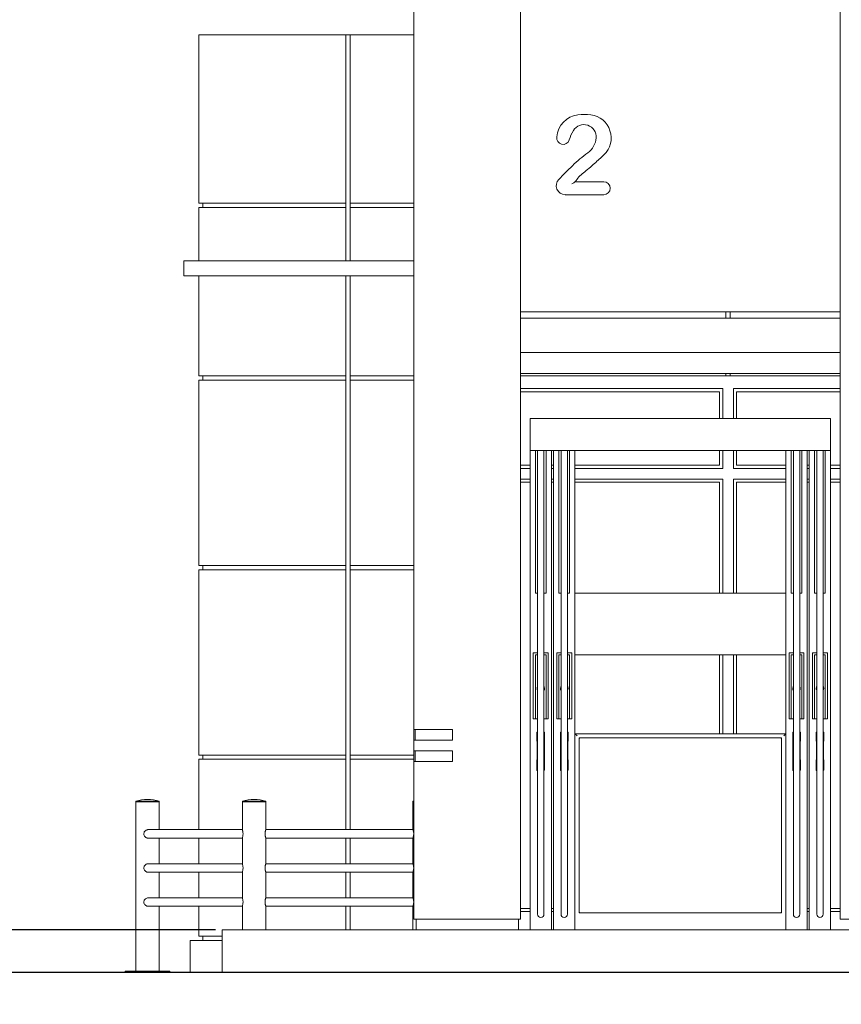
# Model space of a CAD drawing. Header units: millimetres. Extents: x -40905 to 48254, y -76282 to -42687.
# Tile 13 of 23: x 27163 to 31018, y -59282 to -54661. Entities that reach past the tile are written whole.
import ezdxf

# ---------------------------------------------------------------- set-up
doc = ezdxf.new("R2010")
doc.units = ezdxf.units.MM
doc.styles.get("Standard").update_dxf_attribs({"font": 'times.ttf'})
doc.dimstyles.new('ISO-25', dxfattribs={"dimscale": 50, "dimtxt": 2.5, "dimasz": 1.5, "dimexe": 1.25, "dimexo": 0.625, "dimtad": 1, "dimdec": 0, "dimtxsty": 'Standard', "dimblk": 'OPEN30', "dimcen": 2.5, "dimadec": 0, "dimazin": 0, "dimtfac": 1, "dimtdec": 0, "dimtmove": 0, "dimatfit": 3, "dimldrblk": 'OPEN30', "dimfxl": 1, "dimarcsym": 0})

# ---------------------------------------------------------------- blocks, each defined once
blk = doc.blocks.new('A$C3035116E')
at = {"color": 0, "linetype": 'Continuous', "lineweight": 0, "extrusion": (0, 1, 0)}
for p, q in [((-32671.1, -1886), (-32671.1, -2306)), ((-32171.1, -2306), (-32171.1, -1886)), ((-30671.1, -1886), (-30671.1, -2306)), ((-33681.1, -2156), (-32991.1, -2156)), ((-33681.1, -2946), (-33681.1, -2156)), ((-32991.1, -2156), (-32971.1, -2156)), ((-32991.1, -2946), (-32991.1, -2156)), ((-32671.1, -2156), (-32971.1, -2156)), ((-32971.1, -2156), (-32971.1, -2946)), ((-32671.1, -2306), (-32671.1, -5416)), ((-32171.1, -6306), (-32171.1, -2306)), ((-30671.1, -2306), (-30671.1, -6306)), ((-31780.8, -2845.4), (-31914, -2845.4)), ((-31961.3, -2906), (-31780.8, -2906)), ((-33681.1, -2946), (-32991.1, -2946)), ((-33661.1, -2966), (-33661.1, -2946)), ((-32991.1, -2966), (-32991.1, -2946)), ((-32971.1, -2946), (-32671.1, -2946)), ((-32971.1, -2966), (-32971.1, -2946)), ((-33681.1, -3216.7), (-33681.1, -2966)), ((-32991.1, -2966), (-33681.1, -2966)), ((-32991.1, -3216.7), (-32991.1, -2966)), ((-32971.1, -2966), (-32971.1, -3216.7)), ((-32671.1, -2966), (-32971.1, -2966)), ((-33751.1, -3286.7), (-33751.1, -3216.7)), ((-33751.1, -3216.7), (-32671.1, -3216.7)), ((-32671.1, -3286.7), (-33751.1, -3286.7)), ((-33681.1, -3756), (-33681.1, -3286.7)), ((-32991.1, -3756), (-32991.1, -3286.7)), ((-32971.1, -3286.7), (-32971.1, -3756)), ((-32171.1, -3456), (-30671.1, -3456)), ((-31207.3, -3486), (-31207.3, -3456)), ((-31187.3, -3456), (-31187.3, -3486)), ((-30671.1, -3486), (-32171.1, -3486)), ((-30671.1, -3646), (-32171.1, -3646)), ((-33681.1, -3756), (-32991.1, -3756)), ((-33681.1, -4646), (-33681.1, -3776)), ((-32991.1, -3776), (-33681.1, -3776)), ((-33661.1, -3776), (-33661.1, -3756)), ((-32991.1, -3776), (-32991.1, -3756)), ((-32991.1, -4646), (-32991.1, -3776)), ((-32971.1, -3756), (-32671.1, -3756)), ((-32971.1, -3776), (-32971.1, -3756)), ((-32971.1, -3776), (-32971.1, -4646)), ((-32671.1, -3776), (-32971.1, -3776)), ((-30671.1, -3746), (-32171.1, -3746)), ((-32171.1, -3756), (-31207.3, -3756)), ((-31207.3, -3756), (-31207.3, -3746)), ((-31187.3, -3756), (-31207.3, -3756)), ((-31187.3, -3746), (-31187.3, -3756)), ((-31187.3, -3756), (-30671.1, -3756)), ((-32171.1, -3816), (-31222.3, -3816)), ((-31237.3, -3831), (-32171.1, -3831)), ((-31237.3, -3956), (-31237.3, -3831)), ((-31222.3, -3956), (-31222.3, -3816)), ((-31172.3, -3956), (-31172.3, -3816)), ((-31172.3, -3816), (-30671.1, -3816)), ((-31157.3, -3956), (-31157.3, -3831)), ((-30671.1, -3831), (-31157.3, -3831)), ((-32126.1, -3956), (-30716.1, -3956)), ((-32126.1, -4106), (-32126.1, -3956)), ((-30716.1, -3956), (-30716.1, -4106)), ((-32126.1, -4106), (-32126.1, -6356)), ((-30716.1, -4106), (-32126.1, -4106)), ((-32101.1, -4776), (-32101.1, -4106)), ((-32091.1, -4448), (-32091.1, -4106)), ((-32061.1, -4448), (-32061.1, -4106)), ((-32051.1, -4106), (-32051.1, -4776)), ((-32026.1, -6356), (-32026.1, -4106)), ((-32016.1, -6356), (-32016.1, -4106)), ((-31991.1, -4776), (-31991.1, -4106)), ((-31981.1, -4448), (-31981.1, -4106)), ((-31951.1, -4448), (-31951.1, -4106)), ((-31941.1, -4106), (-31941.1, -4776)), ((-31916.1, -4106), (-31916.1, -6356)), ((-31237.3, -4176), (-31237.3, -4106)), ((-31222.3, -4191), (-31222.3, -4106)), ((-31172.3, -4191), (-31172.3, -4106)), ((-31157.3, -4176), (-31157.3, -4106)), ((-30926.1, -4106), (-30926.1, -6356)), ((-30901.1, -4776), (-30901.1, -4106)), ((-30891.1, -4448), (-30891.1, -4106)), ((-30861.1, -4448), (-30861.1, -4106)), ((-30851.1, -4106), (-30851.1, -4776)), ((-30826.1, -6356), (-30826.1, -4106)), ((-30816.1, -6356), (-30816.1, -4106)), ((-30791.1, -4776), (-30791.1, -4106)), ((-30781.1, -4448), (-30781.1, -4106)), ((-30751.1, -4448), (-30751.1, -4106)), ((-30741.1, -4106), (-30741.1, -4776)), ((-30716.1, -4106), (-30716.1, -6356)), ((-32171.1, -4176), (-32126.1, -4176)), ((-32126.1, -4191), (-32171.1, -4191)), ((-32026.1, -4176), (-32016.1, -4176)), ((-32016.1, -4191), (-32026.1, -4191)), ((-31916.1, -4176), (-31237.3, -4176)), ((-31222.3, -4191), (-31916.1, -4191)), ((-30926.1, -4191), (-31172.3, -4191)), ((-31157.3, -4176), (-30926.1, -4176)), ((-30826.1, -4176), (-30816.1, -4176)), ((-30816.1, -4191), (-30826.1, -4191)), ((-30716.1, -4176), (-30671.1, -4176)), ((-30671.1, -4191), (-30716.1, -4191)), ((-32171.1, -4241), (-32126.1, -4241)), ((-32026.1, -4241), (-32016.1, -4241)), ((-31916.1, -4241), (-31222.3, -4241)), ((-31222.3, -4776), (-31222.3, -4241)), ((-31172.3, -4776), (-31172.3, -4241)), ((-31172.3, -4241), (-30926.1, -4241)), ((-30826.1, -4241), (-30816.1, -4241)), ((-30716.1, -4241), (-30671.1, -4241)), ((-32126.1, -4256), (-32171.1, -4256)), ((-32016.1, -4256), (-32026.1, -4256)), ((-31237.3, -4256), (-31916.1, -4256)), ((-31237.3, -4776), (-31237.3, -4256)), ((-31157.3, -4776), (-31157.3, -4256)), ((-30926.1, -4256), (-31157.3, -4256)), ((-30816.1, -4256), (-30826.1, -4256)), ((-30671.1, -4256), (-30716.1, -4256)), ((-32091.1, -4448), (-32091.1, -4958.8)), ((-32061.1, -4958.8), (-32061.1, -4448)), ((-31981.1, -4448), (-31981.1, -4958.8)), ((-31951.1, -4958.8), (-31951.1, -4448)), ((-30891.1, -4448), (-30891.1, -4958.8)), ((-30861.1, -4958.8), (-30861.1, -4448)), ((-30781.1, -4448), (-30781.1, -4958.8)), ((-30751.1, -4958.8), (-30751.1, -4448)), ((-33681.1, -4646), (-32991.1, -4646)), ((-32991.1, -4666), (-33681.1, -4666)), ((-33681.1, -5536), (-33681.1, -4666)), ((-33661.1, -4666), (-33661.1, -4646)), ((-32991.1, -4666), (-32991.1, -4646)), ((-32991.1, -5536), (-32991.1, -4666)), ((-32971.1, -4646), (-32671.1, -4646)), ((-32971.1, -4666), (-32971.1, -4646)), ((-32971.1, -4666), (-32971.1, -5536)), ((-32671.1, -4666), (-32971.1, -4666)), ((-32091.1, -4776), (-32101.1, -4776)), ((-32051.1, -4776), (-32061.1, -4776)), ((-31981.1, -4776), (-31991.1, -4776)), ((-31941.1, -4776), (-31951.1, -4776)), ((-30926.1, -4776), (-31916.1, -4776)), ((-30891.1, -4776), (-30901.1, -4776)), ((-30851.1, -4776), (-30861.1, -4776)), ((-30781.1, -4776), (-30791.1, -4776)), ((-30741.1, -4776), (-30751.1, -4776)), ((-32091.1, -4958.8), (-32091.1, -6186.9)), ((-32061.1, -6186.9), (-32061.1, -4958.8)), ((-31981.1, -4958.8), (-31981.1, -6186.9)), ((-31951.1, -6186.9), (-31951.1, -4958.8)), ((-30891.1, -4958.8), (-30891.1, -6186.9)), ((-30861.1, -6186.9), (-30861.1, -4958.8)), ((-30781.1, -4958.8), (-30781.1, -6186.9)), ((-30751.1, -6186.9), (-30751.1, -4958.8)), ((-32091.1, -5056), (-32111.1, -5056)), ((-32111.1, -5056), (-32111.1, -5366)), ((-32101.1, -5366), (-32101.1, -5066)), ((-32101.1, -5066), (-32091.1, -5066)), ((-32041.1, -5056), (-32061.1, -5056)), ((-32061.1, -5066), (-32051.1, -5066)), ((-32051.1, -5066), (-32051.1, -5366)), ((-32041.1, -5366), (-32041.1, -5056)), ((-31981.1, -5056), (-32001.1, -5056)), ((-32001.1, -5056), (-32001.1, -5366)), ((-31991.1, -5366), (-31991.1, -5066)), ((-31991.1, -5066), (-31981.1, -5066)), ((-31931.1, -5056), (-31951.1, -5056)), ((-31951.1, -5066), (-31941.1, -5066)), ((-31941.1, -5066), (-31941.1, -5366)), ((-31931.1, -5366), (-31931.1, -5056)), ((-31916.1, -5066), (-30926.1, -5066)), ((-31237.3, -5436), (-31237.3, -5066)), ((-31222.3, -5436), (-31222.3, -5066)), ((-31172.3, -5436), (-31172.3, -5066)), ((-31157.3, -5436), (-31157.3, -5066)), ((-30891.1, -5056), (-30911.1, -5056)), ((-30911.1, -5056), (-30911.1, -5366)), ((-30901.1, -5366), (-30901.1, -5066)), ((-30901.1, -5066), (-30891.1, -5066)), ((-30841.1, -5056), (-30861.1, -5056)), ((-30861.1, -5066), (-30851.1, -5066)), ((-30851.1, -5066), (-30851.1, -5366)), ((-30841.1, -5366), (-30841.1, -5056)), ((-30781.1, -5056), (-30801.1, -5056)), ((-30801.1, -5056), (-30801.1, -5366)), ((-30791.1, -5366), (-30791.1, -5066)), ((-30791.1, -5066), (-30781.1, -5066)), ((-30731.1, -5056), (-30751.1, -5056)), ((-30751.1, -5066), (-30741.1, -5066)), ((-30741.1, -5066), (-30741.1, -5366)), ((-30731.1, -5366), (-30731.1, -5056)), ((-32091.1, -5210.2), (-32093.8, -5223.7)), ((-32061.1, -5210.2), (-32058.3, -5223.7)), ((-31981.1, -5210.2), (-31983.8, -5223.7)), ((-31951.1, -5210.2), (-31948.3, -5223.7)), ((-30891.1, -5210.2), (-30893.8, -5223.7)), ((-30861.1, -5210.2), (-30858.3, -5223.7)), ((-30781.1, -5210.2), (-30783.8, -5223.7)), ((-30751.1, -5210.2), (-30748.3, -5223.7)), ((-32091.1, -5233.3), (-32093.2, -5228.7)), ((-32061.1, -5233.3), (-32058.9, -5228.7)), ((-31981.1, -5233.3), (-31983.2, -5228.7)), ((-31951.1, -5233.3), (-31948.9, -5228.7)), ((-30891.1, -5233.3), (-30893.2, -5228.7)), ((-30861.1, -5233.3), (-30858.9, -5228.7)), ((-30781.1, -5233.3), (-30783.2, -5228.7)), ((-30751.1, -5233.3), (-30748.9, -5228.7)), ((-32111.1, -5366), (-32101.1, -5366)), ((-32091.1, -5366), (-32101.1, -5366)), ((-32051.1, -5366), (-32061.1, -5366)), ((-32051.1, -5366), (-32041.1, -5366)), ((-32001.1, -5366), (-31991.1, -5366)), ((-31981.1, -5366), (-31991.1, -5366)), ((-31941.1, -5366), (-31951.1, -5366)), ((-31941.1, -5366), (-31931.1, -5366)), ((-30911.1, -5366), (-30901.1, -5366)), ((-30891.1, -5366), (-30901.1, -5366)), ((-30851.1, -5366), (-30861.1, -5366)), ((-30851.1, -5366), (-30841.1, -5366)), ((-30801.1, -5366), (-30791.1, -5366)), ((-30781.1, -5366), (-30791.1, -5366)), ((-30741.1, -5366), (-30751.1, -5366)), ((-30741.1, -5366), (-30731.1, -5366)), ((-32671.1, -5416), (-32491.1, -5416)), ((-32671.1, -5466), (-32671.1, -5416)), ((-32666.1, -5416), (-32666.1, -5466)), ((-32491.1, -5466), (-32491.1, -5416)), ((-32094.1, -5469.7), (-32094.1, -5430.3)), ((-32058.1, -5469.7), (-32058.1, -5430.3)), ((-31984.1, -5469.7), (-31984.1, -5430.3)), ((-31948.1, -5469.7), (-31948.1, -5430.3)), ((-31916.1, -5436), (-30926.1, -5436)), ((-31916.1, -5436), (-31906.1, -5446)), ((-30926.1, -5436), (-30936.1, -5446)), ((-30894.1, -5469.7), (-30894.1, -5430.3)), ((-30858.1, -5469.7), (-30858.1, -5430.3)), ((-30784.1, -5469.7), (-30784.1, -5430.3)), ((-30748.1, -5469.7), (-30748.1, -5430.3)), ((-32491.1, -5466), (-32671.1, -5466)), ((-32671.1, -5466), (-32671.1, -5516)), ((-32093.1, -5469.7), (-32093.1, -5521.2)), ((-32059.1, -5521.2), (-32059.1, -5469.7)), ((-31983.1, -5469.7), (-31983.1, -5521.2)), ((-31949.1, -5521.2), (-31949.1, -5469.7)), ((-31896.1, -5456), (-30946.1, -5456)), ((-31896.1, -6276), (-31896.1, -5456)), ((-31894.1, -5458), (-31896.1, -5456)), ((-30948.1, -5458), (-30946.1, -5456)), ((-30946.1, -5456), (-30946.1, -6276)), ((-30893.1, -5469.7), (-30893.1, -5521.2)), ((-30859.1, -5521.2), (-30859.1, -5469.7)), ((-30783.1, -5469.7), (-30783.1, -5521.2)), ((-30749.1, -5521.2), (-30749.1, -5469.7)), ((-33681.1, -5536), (-32991.1, -5536)), ((-33661.1, -5536), (-33661.1, -5556)), ((-32991.1, -5556), (-32991.1, -5536)), ((-32971.1, -5536), (-32671.1, -5536)), ((-32971.1, -5556), (-32971.1, -5536)), ((-32671.1, -5516), (-32491.1, -5516)), ((-32671.1, -5566), (-32671.1, -5516)), ((-32666.1, -5516), (-32666.1, -5566)), ((-32491.1, -5516), (-32491.1, -5566)), ((-32093.1, -5521.2), (-32093.1, -5559)), ((-32059.1, -5559), (-32059.1, -5521.2)), ((-31983.1, -5521.2), (-31983.1, -5559)), ((-31949.1, -5559), (-31949.1, -5521.2)), ((-30893.1, -5521.2), (-30893.1, -5559)), ((-30859.1, -5559), (-30859.1, -5521.2)), ((-30783.1, -5521.2), (-30783.1, -5559)), ((-30749.1, -5559), (-30749.1, -5521.2)), ((-32991.1, -5556), (-33681.1, -5556)), ((-33681.1, -5886), (-33681.1, -5556)), ((-32991.1, -5886), (-32991.1, -5556)), ((-32971.1, -5556), (-32971.1, -5886)), ((-32671.1, -5556), (-32971.1, -5556)), ((-32491.1, -5566), (-32671.1, -5566)), ((-32671.1, -5566), (-32671.1, -6306)), ((-32094.1, -5607.4), (-32094.1, -5559.5)), ((-32058.1, -5607.4), (-32058.1, -5559.5)), ((-31984.1, -5607.4), (-31984.1, -5559.5)), ((-31948.1, -5607.4), (-31948.1, -5559.5)), ((-30894.1, -5607.4), (-30894.1, -5559.5)), ((-30858.1, -5607.4), (-30858.1, -5559.5)), ((-30784.1, -5607.4), (-30784.1, -5559.5)), ((-30748.1, -5607.4), (-30748.1, -5559.5)), ((-33976.1, -5753), (-33921.1, -5753)), ((-33976.1, -5753), (-33976.1, -5754)), ((-33976.1, -5754), (-33921.1, -5754)), ((-33866.1, -5756), (-33976.1, -5756)), ((-33976.1, -5756), (-33976.1, -6551)), ((-33973.1, -5754), (-33973.1, -5756)), ((-33921.1, -5753), (-33866.1, -5753)), ((-33921.1, -5754), (-33866.1, -5754)), ((-33869.1, -5754), (-33869.1, -5756)), ((-33866.1, -5753), (-33866.1, -5754)), ((-33866.1, -5756), (-33866.1, -5886)), ((-33366.1, -5753), (-33476.1, -5753)), ((-33476.1, -5754), (-33476.1, -5753)), ((-33366.1, -5754), (-33476.1, -5754)), ((-33476.1, -5756), (-33382.2, -5756)), ((-33476.1, -5886.2), (-33476.1, -5756)), ((-33473.1, -5756), (-33473.1, -5754)), ((-33382.2, -5756), (-33366.1, -5756)), ((-33369.1, -5756), (-33369.1, -5754)), ((-33366.1, -5754), (-33366.1, -5753)), ((-33366.1, -5886), (-33366.1, -5756)), ((-32671.1, -5753), (-32676.1, -5753)), ((-32676.1, -5754), (-32676.1, -5753)), ((-32671.1, -5754), (-32676.1, -5754)), ((-32676.1, -5756), (-32671.1, -5756)), ((-32676.1, -5886), (-32676.1, -5756)), ((-32673.1, -5756), (-32673.1, -5754)), ((-33476.1, -5886), (-33918, -5886)), ((-32676.1, -5886), (-33366.1, -5886)), ((-33918, -5926), (-33476.1, -5926)), ((-33866.1, -5926), (-33866.1, -6046)), ((-33681.1, -6046), (-33681.1, -5926)), ((-33476.1, -6046.2), (-33476.1, -5925.7)), ((-33366.1, -6046), (-33366.1, -5926)), ((-32676.1, -5926), (-33366.1, -5926)), ((-32991.1, -6046), (-32991.1, -5926)), ((-32971.1, -5926), (-32971.1, -6046)), ((-32676.1, -6046), (-32676.1, -5926)), ((-33476.1, -6046), (-33918, -6046)), ((-32676.1, -6046), (-33366.1, -6046)), ((-33918, -6086), (-33476.1, -6086)), ((-33866.1, -6086), (-33866.1, -6206)), ((-33681.1, -6206), (-33681.1, -6086)), ((-33476.1, -6206.2), (-33476.1, -6085.7)), ((-33366.1, -6206), (-33366.1, -6086)), ((-32676.1, -6086), (-33366.1, -6086)), ((-32991.1, -6206), (-32991.1, -6086)), ((-32971.1, -6086), (-32971.1, -6206)), ((-32676.1, -6206), (-32676.1, -6086)), ((-32091.1, -6186.9), (-32091.1, -6283.5)), ((-32061.1, -6283.5), (-32061.1, -6186.9)), ((-31981.1, -6186.9), (-31981.1, -6283.5)), ((-31951.1, -6283.5), (-31951.1, -6186.9)), ((-30891.1, -6186.9), (-30891.1, -6283.5)), ((-30861.1, -6283.5), (-30861.1, -6186.9)), ((-30781.1, -6186.9), (-30781.1, -6283.5)), ((-30751.1, -6283.5), (-30751.1, -6186.9)), ((-33476.1, -6206), (-33918, -6206)), ((-32676.1, -6206), (-33366.1, -6206)), ((-33918, -6246), (-33476.1, -6246)), ((-33866.1, -6246), (-33866.1, -6551)), ((-33681.1, -6386), (-33681.1, -6246)), ((-33476.1, -6356), (-33476.1, -6245.7)), ((-33366.1, -6356), (-33366.1, -6246)), ((-32676.1, -6246), (-33366.1, -6246)), ((-32991.1, -6356), (-32991.1, -6246)), ((-32971.1, -6246), (-32971.1, -6356)), ((-32676.1, -6356), (-32676.1, -6246)), ((-32171.1, -6256), (-32126.1, -6256)), ((-32126.1, -6271), (-32171.1, -6271)), ((-32026.1, -6256), (-32016.1, -6256)), ((-32016.1, -6271), (-32026.1, -6271)), ((-31894.1, -6274), (-31896.1, -6276)), ((-30946.1, -6276), (-31896.1, -6276)), ((-30946.1, -6276), (-30948.1, -6274)), ((-30826.1, -6256), (-30816.1, -6256)), ((-30816.1, -6271), (-30826.1, -6271)), ((-30716.1, -6256), (-30671.1, -6256)), ((-30671.1, -6271), (-30716.1, -6271)), ((-32671.1, -6306), (-32171.1, -6306)), ((-32661.1, -6356), (-32661.1, -6306)), ((-32181.1, -6356), (-32181.1, -6306)), ((-30671.1, -6306), (-30171.1, -6306)), ((-32971.1, -6356), (-33571.1, -6356)), ((-33571.1, -6556), (-33571.1, -6356)), ((-32971.1, -6356), (-29871.1, -6356)), ((-33571.1, -6406), (-33721.1, -6406)), ((-33721.1, -6556), (-33721.1, -6406)), ((-33681.1, -6386), (-33571.1, -6386)), ((-33661.1, -6386), (-33661.1, -6406)), ((-33816.1, -6551), (-34026.1, -6551)), ((-34026.1, -6556), (-34026.1, -6551)), ((-33816.1, -6556), (-33816.1, -6551))]:
    blk.add_line(p, q, dxfattribs=at)
at = {"color": 0, "linetype": 'Continuous', "lineweight": 30, "extrusion": (0, 1, 0)}
blk.add_line((-14496.2, -6556), (-37845.9, -6556), dxfattribs=at)
at = {"color": 0, "linetype": 'Continuous', "lineweight": 0}
for centre, radius, start, end in [((-31888.1, -2643.3), 113, 97.3428, 175.7817), ((-31872, -2768.2), 238.9, 82.6572, 97.3428), ((-31855.4, -2639.8), 109.5, 313.6233, 82.6572), ((-31971.4, -2640.4), 29.8, 169.5998, 343.4518), ((-31417.3, -3305.5), 739.6, 126.3037, 133.594), ((-32980.3, -1459.5), 1739.9, 311.6701, 313.6233), ((-30651.1, -4110.3), 1850.8, 133.594, 136.4248), ((-32610.4, -1875.2), 1183.5, 308.332, 311.6701), ((-31961.3, -2863.6), 42.3, 136.4248, 270), ((-31780.8, -2875.7), 30.3, 270, 90)]:
    blk.add_arc(centre, radius, start, end, dxfattribs=at)
at = {"color": 0, "linetype": 'Continuous', "lineweight": 0, "extrusion": (0, 0, -1)}
for centre, radius, start, end in [((31873.8, -2634.8), 57.8, 31.3981, 184.7325), ((31763.4, -2702.2), 187.1, 16.5482, 31.3981), ((31912.3, -2631.7), 96.5, 184.7325, 233.6963), ((31772.2, -2935.2), 167.9, 32.3759, 51.668), ((33921.1, -5929.6), 185, 72.7047, 107.2953), ((33421.1, -5929.6), 185, 72.7047, 107.2953), ((32621.1, -5929.6), 185, 72.7047, 74.3196), ((32076.1, -6283.5), 15, 180, 0), ((31966.1, -6283.5), 15, 180, 0), ((30876.1, -6283.5), 15, 180, 0), ((30766.1, -6283.5), 15, 180, 0)]:
    blk.add_arc(centre, radius, start, end, dxfattribs=at)
at = {"color": 0, "linetype": 'Continuous', "lineweight": 0}
for centre, major_axis, ratio, start_param, end_param in [((-32076.1, -5225.3), (-17.9, 0), 0.659038, -0.579636, 0.298175), ((-32076.1, -5225.3), (17.9, 0), 0.659038, -0.298175, 0.579636), ((-31966.1, -5225.3), (-17.9, 0), 0.659038, -0.579636, 0.298175), ((-31966.1, -5225.3), (17.9, 0), 0.659038, -0.298175, 0.579636), ((-30876.1, -5225.3), (-17.9, 0), 0.659038, -0.579636, 0.298175), ((-30876.1, -5225.3), (17.9, 0), 0.659038, -0.298175, 0.579636), ((-30766.1, -5225.3), (-17.9, 0), 0.659038, -0.579636, 0.298175), ((-30766.1, -5225.3), (17.9, 0), 0.659038, -0.298175, 0.579636), ((-32076.1, -5469.7), (-17, 0), 0.233595, -0.489957, 0), ((-32076.1, -5469.7), (17, 0), 0.233595, 0, 0.489957), ((-31966.1, -5469.7), (-17, 0), 0.233595, -0.489957, 0), ((-31966.1, -5469.7), (17, 0), 0.233595, 0, 0.489957), ((-30876.1, -5469.7), (-17, 0), 0.233595, -0.489957, 0), ((-30876.1, -5469.7), (17, 0), 0.233595, 0, 0.489957), ((-30766.1, -5469.7), (-17, 0), 0.233595, -0.489957, 0), ((-30766.1, -5469.7), (17, 0), 0.233595, 0, 0.489957)]:
    blk.add_ellipse(centre, major_axis=major_axis, ratio=ratio, start_param=start_param, end_param=end_param, dxfattribs=at)
at = {"color": 0, "linetype": 'Continuous', "lineweight": 0, "extrusion": (0, 0, -1)}
for centre, major_axis, ratio, start_param, end_param in [((-32076.1, -5430.3), (-18, 0), 0.233595, 0, 0.585686), ((-32076.1, -5430.3), (18, 0), 0.233595, -0.585686, 0), ((-31966.1, -5430.3), (-18, 0), 0.233595, 0, 0.585686), ((-31966.1, -5430.3), (18, 0), 0.233595, -0.585686, 0), ((-30876.1, -5430.3), (-18, 0), 0.233595, 0, 0.585686), ((-30876.1, -5430.3), (18, 0), 0.233595, -0.585686, 0), ((-30766.1, -5430.3), (-18, 0), 0.233595, 0, 0.585686), ((-30766.1, -5430.3), (18, 0), 0.233595, -0.585686, 0), ((-32076.1, -5469.7), (-18, 0), 0.233595, 0, 0.585686), ((-32076.1, -5469.7), (-18, 0), 0.233595, -0.334896, 0), ((-32076.1, -5469.7), (18, 0), 0.233595, -0.585686, 0.334896), ((-31966.1, -5469.7), (-18, 0), 0.233595, 0, 0.585686), ((-31966.1, -5469.7), (-18, 0), 0.233595, -0.334896, 0), ((-31966.1, -5469.7), (18, 0), 0.233595, -0.585686, 0.334896), ((-30876.1, -5469.7), (-18, 0), 0.233595, 0, 0.585686), ((-30876.1, -5469.7), (-18, 0), 0.233595, -0.334896, 0), ((-30876.1, -5469.7), (18, 0), 0.233595, -0.585686, 0.334896), ((-30766.1, -5469.7), (-18, 0), 0.233595, 0, 0.585686), ((-30766.1, -5469.7), (-18, 0), 0.233595, -0.334896, 0), ((-30766.1, -5469.7), (18, 0), 0.233595, -0.585686, 0.334896), ((-32076.1, -5559.5), (-18, 0), 0.096097, 0, 0.585686), ((-32076.1, -5559.5), (18, 0), 0.096097, -0.585686, 0), ((-31966.1, -5559.5), (-18, 0), 0.096097, 0, 0.585686), ((-31966.1, -5559.5), (18, 0), 0.096097, -0.585686, 0), ((-30876.1, -5559.5), (-18, 0), 0.096097, 0, 0.585686), ((-30876.1, -5559.5), (18, 0), 0.096097, -0.585686, 0), ((-30766.1, -5559.5), (-18, 0), 0.096097, 0, 0.585686), ((-30766.1, -5559.5), (18, 0), 0.096097, -0.585686, 0), ((-32076.1, -5607.4), (-18, 0), 0.096097, 0, 0.585686), ((-32076.1, -5607.4), (-18, 0), 0.096097, -0.585686, 0), ((-32076.1, -5607.4), (18, 0), 0.096097, -0.585686, 0.585686), ((-31966.1, -5607.4), (-18, 0), 0.096097, 0, 0.585686), ((-31966.1, -5607.4), (-18, 0), 0.096097, -0.585686, 0), ((-31966.1, -5607.4), (18, 0), 0.096097, -0.585686, 0.585686), ((-30876.1, -5607.4), (-18, 0), 0.096097, 0, 0.585686), ((-30876.1, -5607.4), (-18, 0), 0.096097, -0.585686, 0), ((-30876.1, -5607.4), (18, 0), 0.096097, -0.585686, 0.585686), ((-30766.1, -5607.4), (-18, 0), 0.096097, 0, 0.585686), ((-30766.1, -5607.4), (-18, 0), 0.096097, -0.585686, 0), ((-30766.1, -5607.4), (18, 0), 0.096097, -0.585686, 0.585686)]:
    blk.add_ellipse(centre, major_axis=major_axis, ratio=ratio, start_param=start_param, end_param=end_param, dxfattribs=at)
at = {"color": 0, "linetype": 'Continuous', "lineweight": 0}
for points, knots in [([(-31931.1, -2855.4), (-31931.1, -2855.4), (-31931.1, -2855.4), (-31929, -2854), (-31926.7, -2852.7), (-31922.4, -2850.1), (-31920.5, -2849), (-31917.6, -2847.4), (-31916.6, -2846.8), (-31915.2, -2846), (-31914.8, -2845.8), (-31914.2, -2845.5), (-31914.1, -2845.4), (-31914, -2845.4), (-31914, -2845.4), (-31914, -2845.4)], [-58.766781, -58.766781, -58.766781, -58.766781, -58.758177, -58.758177, -50.782211, -50.782211, -42.773517, -42.773517, -36.702625, -36.702625, -32.697157, -32.697157, -29.629584, -29.629584, -29.018174, -29.018174, -29.018174, -29.018174]), ([(-33918, -5926), (-33919.5, -5926), (-33920.9, -5925.8), (-33923.6, -5925.2), (-33924.9, -5924.8), (-33928.6, -5923.2), (-33930.8, -5921.7), (-33934.4, -5918), (-33935.8, -5916), (-33937.8, -5911.5), (-33938.3, -5909.2), (-33938.5, -5904.8), (-33938.3, -5902.7), (-33937, -5898.2), (-33935.8, -5895.9), (-33932.5, -5891.8), (-33930.5, -5890), (-33926.1, -5887.5), (-33923.8, -5886.7), (-33920.3, -5886.1), (-33919.2, -5886), (-33918, -5886)], [-127.287553, -127.287553, -127.287553, -127.287553, -123.014877, -123.014877, -118.864132, -118.864132, -110.847639, -110.847639, -103.344585, -103.344585, -96.263296, -96.263296, -89.987764, -89.987764, -82.101473, -82.101473, -74.133579, -74.133579, -66.775888, -66.775888, -63.386007, -63.386007, -63.386007, -63.386007]), ([(-33476.1, -5886.2), (-33476.1, -5886.2), (-33476.1, -5886.2), (-33476.1, -5886.6), (-33475.9, -5887.5), (-33475.2, -5890.2), (-33474.8, -5891.9), (-33474.1, -5895.9), (-33473.7, -5898.1), (-33473.3, -5902.6), (-33473.2, -5904.9), (-33473.3, -5909.7), (-33473.5, -5912.2), (-33474.2, -5916.9), (-33474.6, -5919), (-33475.4, -5922.5), (-33475.7, -5923.8), (-33476, -5925.2), (-33476.1, -5925.5), (-33476.1, -5925.7)], [-60.888991, -60.888991, -60.888991, -60.888991, -60.83139, -60.83139, -52.95592, -52.95592, -44.91917, -44.91917, -37.645093, -37.645093, -30.686738, -30.686738, -23.172639, -23.172639, -14.910287, -14.910287, -7.2675, -7.2675, -3.049778, -3.049778, -3.049778, -3.049778]), ([(-33366.1, -5926), (-33366.1, -5926), (-33366.1, -5925.9), (-33366.1, -5925.8), (-33366.1, -5925.7), (-33366.3, -5925.3), (-33366.4, -5924.9), (-33366.8, -5923.9), (-33367, -5923.3), (-33367.4, -5921.8), (-33367.7, -5921), (-33368.1, -5919.2), (-33368.4, -5918.2), (-33368.8, -5916.1), (-33369.1, -5914.9), (-33369.4, -5912.4), (-33369.6, -5911.1), (-33369.7, -5909.2), (-33369.8, -5908.5), (-33369.8, -5907.2), (-33369.8, -5906.6), (-33369.8, -5905.3), (-33369.8, -5904.7), (-33369.8, -5903.4), (-33369.7, -5902.7), (-33369.6, -5900.8), (-33369.4, -5899.5), (-33369.1, -5897), (-33368.8, -5895.9), (-33368.4, -5893.7), (-33368.1, -5892.7), (-33367.7, -5890.9), (-33367.4, -5890.1), (-33367, -5888.6), (-33366.8, -5888), (-33366.4, -5887), (-33366.3, -5886.6), (-33366.1, -5886.2), (-33366.1, -5886.1), (-33366.1, -5886), (-33366.1, -5886), (-33366.1, -5886)], [30.439541, 30.439541, 30.439541, 30.439541, 32.341373, 32.341373, 34.243206, 34.243206, 38.046871, 38.046871, 41.850536, 41.850536, 45.654202, 45.654202, 49.460422, 49.460422, 53.266642, 53.266642, 57.072862, 57.072862, 58.975972, 58.975972, 60.879082, 60.879082, 62.782192, 62.782192, 64.685302, 64.685302, 68.491522, 68.491522, 72.297742, 72.297742, 76.103962, 76.103962, 79.907627, 79.907627, 83.711292, 83.711292, 87.514957, 87.514957, 89.41679, 89.41679, 91.318623, 91.318623, 91.318623, 91.318623]), ([(-32676.1, -5886), (-32676.1, -5886), (-32676, -5886), (-32676, -5886.1), (-32676, -5886.2), (-32675.8, -5886.6), (-32675.7, -5887), (-32675.3, -5888), (-32675.1, -5888.6), (-32674.7, -5890.1), (-32674.4, -5890.9), (-32674, -5892.7), (-32673.7, -5893.7), (-32673.3, -5895.9), (-32673, -5897), (-32672.7, -5899.5), (-32672.5, -5900.8), (-32672.4, -5902.7), (-32672.4, -5903.4), (-32672.3, -5904.7), (-32672.3, -5905.3), (-32672.3, -5906.6), (-32672.3, -5907.2), (-32672.4, -5908.5), (-32672.4, -5909.2), (-32672.5, -5911.1), (-32672.7, -5912.4), (-32673, -5914.9), (-32673.3, -5916.1), (-32673.7, -5918.2), (-32674, -5919.2), (-32674.4, -5921), (-32674.7, -5921.8), (-32675.1, -5923.3), (-32675.3, -5923.9), (-32675.7, -5924.9), (-32675.8, -5925.3), (-32676, -5925.7), (-32676, -5925.8), (-32676, -5925.9), (-32676.1, -5926), (-32676.1, -5926)], [30.439541, 30.439541, 30.439541, 30.439541, 32.341373, 32.341373, 34.243206, 34.243206, 38.046871, 38.046871, 41.850536, 41.850536, 45.654202, 45.654202, 49.460422, 49.460422, 53.266642, 53.266642, 57.072862, 57.072862, 58.975972, 58.975972, 60.879082, 60.879082, 62.782192, 62.782192, 64.685302, 64.685302, 68.491522, 68.491522, 72.297742, 72.297742, 76.103962, 76.103962, 79.907627, 79.907627, 83.711292, 83.711292, 87.514957, 87.514957, 89.41679, 89.41679, 91.318623, 91.318623, 91.318623, 91.318623]), ([(-33918, -6086), (-33919.5, -6086), (-33920.9, -6085.8), (-33923.6, -6085.2), (-33924.9, -6084.8), (-33928.6, -6083.2), (-33930.8, -6081.7), (-33934.4, -6078), (-33935.8, -6076), (-33937.8, -6071.5), (-33938.3, -6069.2), (-33938.5, -6064.8), (-33938.3, -6062.7), (-33937, -6058.2), (-33935.8, -6055.9), (-33932.5, -6051.8), (-33930.5, -6050), (-33926.1, -6047.5), (-33923.8, -6046.7), (-33920.3, -6046.1), (-33919.2, -6046), (-33918, -6046)], [-127.287553, -127.287553, -127.287553, -127.287553, -123.014877, -123.014877, -118.864132, -118.864132, -110.847639, -110.847639, -103.344585, -103.344585, -96.263296, -96.263296, -89.987763, -89.987763, -82.101473, -82.101473, -74.133579, -74.133579, -66.775888, -66.775888, -63.386007, -63.386007, -63.386007, -63.386007]), ([(-33476.1, -6046.2), (-33476.1, -6046.2), (-33476.1, -6046.2), (-33476.1, -6046.6), (-33475.9, -6047.5), (-33475.2, -6050.2), (-33474.8, -6051.9), (-33474.1, -6055.9), (-33473.7, -6058.1), (-33473.3, -6062.6), (-33473.2, -6064.9), (-33473.3, -6069.7), (-33473.5, -6072.2), (-33474.2, -6076.9), (-33474.6, -6079), (-33475.4, -6082.5), (-33475.7, -6083.8), (-33476, -6085.2), (-33476.1, -6085.5), (-33476.1, -6085.7)], [-60.888991, -60.888991, -60.888991, -60.888991, -60.83139, -60.83139, -52.95592, -52.95592, -44.91917, -44.91917, -37.645093, -37.645093, -30.686738, -30.686738, -23.172639, -23.172639, -14.910287, -14.910287, -7.2675, -7.2675, -3.049778, -3.049778, -3.049778, -3.049778]), ([(-33366.1, -6086), (-33366.1, -6086), (-33366.1, -6085.9), (-33366.1, -6085.8), (-33366.1, -6085.7), (-33366.3, -6085.3), (-33366.4, -6084.9), (-33366.8, -6083.9), (-33367, -6083.3), (-33367.4, -6081.8), (-33367.7, -6081), (-33368.1, -6079.2), (-33368.4, -6078.2), (-33368.8, -6076.1), (-33369.1, -6074.9), (-33369.4, -6072.4), (-33369.6, -6071.1), (-33369.7, -6069.2), (-33369.8, -6068.5), (-33369.8, -6067.2), (-33369.8, -6066.6), (-33369.8, -6065.3), (-33369.8, -6064.7), (-33369.8, -6063.4), (-33369.7, -6062.7), (-33369.6, -6060.8), (-33369.4, -6059.5), (-33369.1, -6057), (-33368.8, -6055.9), (-33368.4, -6053.7), (-33368.1, -6052.7), (-33367.7, -6050.9), (-33367.4, -6050.1), (-33367, -6048.6), (-33366.8, -6048), (-33366.4, -6047), (-33366.3, -6046.6), (-33366.1, -6046.2), (-33366.1, -6046.1), (-33366.1, -6046), (-33366.1, -6046), (-33366.1, -6046)], [30.439541, 30.439541, 30.439541, 30.439541, 32.341373, 32.341373, 34.243206, 34.243206, 38.046871, 38.046871, 41.850536, 41.850536, 45.654202, 45.654202, 49.460422, 49.460422, 53.266642, 53.266642, 57.072862, 57.072862, 58.975972, 58.975972, 60.879082, 60.879082, 62.782192, 62.782192, 64.685302, 64.685302, 68.491522, 68.491522, 72.297742, 72.297742, 76.103962, 76.103962, 79.907627, 79.907627, 83.711292, 83.711292, 87.514957, 87.514957, 89.41679, 89.41679, 91.318623, 91.318623, 91.318623, 91.318623]), ([(-32676.1, -6046), (-32676.1, -6046), (-32676, -6046), (-32676, -6046.1), (-32676, -6046.2), (-32675.8, -6046.6), (-32675.7, -6047), (-32675.3, -6048), (-32675.1, -6048.6), (-32674.7, -6050.1), (-32674.4, -6050.9), (-32674, -6052.7), (-32673.7, -6053.7), (-32673.3, -6055.9), (-32673, -6057), (-32672.7, -6059.5), (-32672.5, -6060.8), (-32672.4, -6062.7), (-32672.4, -6063.4), (-32672.3, -6064.7), (-32672.3, -6065.3), (-32672.3, -6066.6), (-32672.3, -6067.2), (-32672.4, -6068.5), (-32672.4, -6069.2), (-32672.5, -6071.1), (-32672.7, -6072.4), (-32673, -6074.9), (-32673.3, -6076.1), (-32673.7, -6078.2), (-32674, -6079.2), (-32674.4, -6081), (-32674.7, -6081.8), (-32675.1, -6083.3), (-32675.3, -6083.9), (-32675.7, -6084.9), (-32675.8, -6085.3), (-32676, -6085.7), (-32676, -6085.8), (-32676, -6085.9), (-32676.1, -6086), (-32676.1, -6086)], [30.439541, 30.439541, 30.439541, 30.439541, 32.341373, 32.341373, 34.243206, 34.243206, 38.046871, 38.046871, 41.850536, 41.850536, 45.654202, 45.654202, 49.460422, 49.460422, 53.266642, 53.266642, 57.072862, 57.072862, 58.975972, 58.975972, 60.879082, 60.879082, 62.782192, 62.782192, 64.685302, 64.685302, 68.491522, 68.491522, 72.297742, 72.297742, 76.103962, 76.103962, 79.907627, 79.907627, 83.711292, 83.711292, 87.514957, 87.514957, 89.41679, 89.41679, 91.318623, 91.318623, 91.318623, 91.318623]), ([(-33918, -6246), (-33919.5, -6246), (-33920.9, -6245.8), (-33923.6, -6245.2), (-33924.9, -6244.8), (-33928.6, -6243.2), (-33930.8, -6241.7), (-33934.4, -6238), (-33935.8, -6236), (-33937.8, -6231.5), (-33938.3, -6229.2), (-33938.5, -6224.8), (-33938.3, -6222.7), (-33937, -6218.2), (-33935.8, -6215.9), (-33932.5, -6211.8), (-33930.5, -6210), (-33926.1, -6207.5), (-33923.8, -6206.7), (-33920.3, -6206.1), (-33919.2, -6206), (-33918, -6206)], [-127.287553, -127.287553, -127.287553, -127.287553, -123.014877, -123.014877, -118.864132, -118.864132, -110.847639, -110.847639, -103.344585, -103.344585, -96.263296, -96.263296, -89.987764, -89.987764, -82.101473, -82.101473, -74.133579, -74.133579, -66.775888, -66.775888, -63.386007, -63.386007, -63.386007, -63.386007]), ([(-33476.1, -6206.2), (-33476.1, -6206.2), (-33476.1, -6206.2), (-33476.1, -6206.6), (-33475.9, -6207.5), (-33475.2, -6210.2), (-33474.8, -6211.9), (-33474.1, -6215.9), (-33473.7, -6218.1), (-33473.3, -6222.6), (-33473.2, -6224.9), (-33473.3, -6229.7), (-33473.5, -6232.2), (-33474.2, -6236.9), (-33474.6, -6239), (-33475.4, -6242.5), (-33475.7, -6243.8), (-33476, -6245.2), (-33476.1, -6245.5), (-33476.1, -6245.7)], [-60.888991, -60.888991, -60.888991, -60.888991, -60.83139, -60.83139, -52.95592, -52.95592, -44.91917, -44.91917, -37.645093, -37.645093, -30.686738, -30.686738, -23.172639, -23.172639, -14.910287, -14.910287, -7.2675, -7.2675, -3.049778, -3.049778, -3.049778, -3.049778]), ([(-33366.1, -6246), (-33366.1, -6246), (-33366.1, -6245.9), (-33366.1, -6245.8), (-33366.1, -6245.7), (-33366.3, -6245.3), (-33366.4, -6244.9), (-33366.8, -6243.9), (-33367, -6243.3), (-33367.4, -6241.8), (-33367.7, -6241), (-33368.1, -6239.2), (-33368.4, -6238.2), (-33368.8, -6236.1), (-33369.1, -6234.9), (-33369.4, -6232.4), (-33369.6, -6231.1), (-33369.7, -6229.2), (-33369.8, -6228.5), (-33369.8, -6227.2), (-33369.8, -6226.6), (-33369.8, -6225.3), (-33369.8, -6224.7), (-33369.8, -6223.4), (-33369.7, -6222.7), (-33369.6, -6220.8), (-33369.4, -6219.5), (-33369.1, -6217), (-33368.8, -6215.9), (-33368.4, -6213.7), (-33368.1, -6212.7), (-33367.7, -6210.9), (-33367.4, -6210.1), (-33367, -6208.6), (-33366.8, -6208), (-33366.4, -6207), (-33366.3, -6206.6), (-33366.1, -6206.2), (-33366.1, -6206.1), (-33366.1, -6206), (-33366.1, -6206), (-33366.1, -6206)], [30.439541, 30.439541, 30.439541, 30.439541, 32.341373, 32.341373, 34.243206, 34.243206, 38.046871, 38.046871, 41.850536, 41.850536, 45.654202, 45.654202, 49.460422, 49.460422, 53.266642, 53.266642, 57.072862, 57.072862, 58.975972, 58.975972, 60.879082, 60.879082, 62.782192, 62.782192, 64.685302, 64.685302, 68.491522, 68.491522, 72.297742, 72.297742, 76.103962, 76.103962, 79.907627, 79.907627, 83.711292, 83.711292, 87.514957, 87.514957, 89.41679, 89.41679, 91.318623, 91.318623, 91.318623, 91.318623]), ([(-32676.1, -6206), (-32676.1, -6206), (-32676, -6206), (-32676, -6206.1), (-32676, -6206.2), (-32675.8, -6206.6), (-32675.7, -6207), (-32675.3, -6208), (-32675.1, -6208.6), (-32674.7, -6210.1), (-32674.4, -6210.9), (-32674, -6212.7), (-32673.7, -6213.7), (-32673.3, -6215.9), (-32673, -6217), (-32672.7, -6219.5), (-32672.5, -6220.8), (-32672.4, -6222.7), (-32672.4, -6223.4), (-32672.3, -6224.7), (-32672.3, -6225.3), (-32672.3, -6226.6), (-32672.3, -6227.2), (-32672.4, -6228.5), (-32672.4, -6229.2), (-32672.5, -6231.1), (-32672.7, -6232.4), (-32673, -6234.9), (-32673.3, -6236.1), (-32673.7, -6238.2), (-32674, -6239.2), (-32674.4, -6241), (-32674.7, -6241.8), (-32675.1, -6243.3), (-32675.3, -6243.9), (-32675.7, -6244.9), (-32675.8, -6245.3), (-32676, -6245.7), (-32676, -6245.8), (-32676, -6245.9), (-32676.1, -6246), (-32676.1, -6246)], [30.439541, 30.439541, 30.439541, 30.439541, 32.341373, 32.341373, 34.243206, 34.243206, 38.046871, 38.046871, 41.850536, 41.850536, 45.654202, 45.654202, 49.460422, 49.460422, 53.266642, 53.266642, 57.072862, 57.072862, 58.975972, 58.975972, 60.879082, 60.879082, 62.782192, 62.782192, 64.685302, 64.685302, 68.491522, 68.491522, 72.297742, 72.297742, 76.103962, 76.103962, 79.907627, 79.907627, 83.711292, 83.711292, 87.514957, 87.514957, 89.41679, 89.41679, 91.318623, 91.318623, 91.318623, 91.318623])]:
    blk.add_open_spline(points, degree=3, knots=knots, dxfattribs=at)
blk = doc.blocks.new('_Open30')
at = {"color": 0, "linetype": 'ByBlock', "lineweight": -2}
for p, q in [((-1, 0.268), (0, 0)), ((0, 0), (-1, -0.268)), ((0, 0), (-1, 0))]:
    blk.add_line(p, q, dxfattribs=at)
blk = doc.blocks.new('*D655')
at = {"color": 0, "lineweight": -2, "transparency": 16777216}
for p, q in [((25481.7, -54232.4), (24579.6, -54232.4)), ((24642.1, -54307.4), (24642.1, -59057.4)), ((28035.8, -59132.4), (24579.6, -59132.4))]:
    blk.add_line(p, q, dxfattribs=at)
at = {"layer": 'Defpoints', "color": 0, "lineweight": 5, "transparency": 16777216}
for p in [(25512.9, -54232.4), (24642.1, -59132.4), (28067, -59132.4)]:
    blk.add_point(p, dxfattribs=at)
at = {"color": 0, "lineweight": -2, "transparency": 16777216, "xscale": 75, "yscale": 75, "zscale": 75}
for p, rotation in [((24642.1, -54232.4), 90), ((24642.1, -59132.4), 270)]:
    blk.add_blockref('_Open30', p, dxfattribs=dict(at, rotation=rotation))
at = {"color": 0, "lineweight": 5, "transparency": 16777216, "insert": (24547.1, -56682.4), "char_height": 125, "attachment_point": 5, "rotation": 90}
blk.add_mtext('4900', dxfattribs=at)
blk = doc.blocks.new('*D657')
at = {"color": 0, "lineweight": -2, "transparency": 16777216}
for p, q in [((25544.2, -54232.4), (26145.9, -54232.4)), ((26083.4, -58857.4), (26083.4, -54307.4)), ((28081.7, -58932.4), (26020.9, -58932.4))]:
    blk.add_line(p, q, dxfattribs=at)
at = {"layer": 'Defpoints', "color": 0, "lineweight": 5, "transparency": 16777216}
for p in [(25512.9, -54232.4, 2612.8), (26083.4, -54232.4), (28112.9, -58932.4, 2612.8)]:
    blk.add_point(p, dxfattribs=at)
at = {"color": 0, "lineweight": -2, "transparency": 16777216, "xscale": 75, "yscale": 75, "zscale": 75}
for p, rotation in [((26083.4, -54232.4), 90), ((26083.4, -58932.4), 270)]:
    blk.add_blockref('_Open30', p, dxfattribs=dict(at, rotation=rotation))
at = {"color": 0, "lineweight": 5, "transparency": 16777216, "insert": (25988.4, -56582.4), "char_height": 125, "attachment_point": 5, "rotation": 90}
blk.add_mtext('4700', dxfattribs=at)
blk = doc.blocks.new('*D658')
at = {"color": 0, "lineweight": -2, "transparency": 16777216}
for p, q in [((25910.4, -58980.6), (25910.4, -58651.7)), ((26083.4, -58857.4), (26083.4, -58782.4)), ((28081.7, -58932.4), (26020.9, -58932.4)), ((26083.4, -58932.4), (26083.4, -59132.4)), ((26083.4, -58932.4), (26083.4, -59132.4)), ((26083.4, -59032.4), (25910.4, -58980.6)), ((28035.8, -59132.4), (26020.9, -59132.4)), ((26083.4, -59207.4), (26083.4, -59282.4))]:
    blk.add_line(p, q, dxfattribs=at)
at = {"layer": 'Defpoints', "color": 0, "lineweight": 5, "transparency": 16777216}
for p in [(28112.9, -58932.4, 2612.8), (26083.4, -59132.4), (28067, -59132.4, 2612.8)]:
    blk.add_point(p, dxfattribs=at)
at = {"color": 0, "lineweight": -2, "transparency": 16777216, "xscale": 75, "yscale": 75, "zscale": 75}
for p, rotation in [((26083.4, -58932.4), 270), ((26083.4, -59132.4), 90)]:
    blk.add_blockref('_Open30', p, dxfattribs=dict(at, rotation=rotation))
at = {"color": 0, "lineweight": 5, "transparency": 16777216, "insert": (25815.6, -58816.1), "char_height": 125, "attachment_point": 5, "rotation": 90}
blk.add_mtext('200', dxfattribs=at)

msp = doc.modelspace()

# ---------------------------------------------------------------- block references
at = {"lineweight": 5}
msp.add_blockref('A$C3035116E', (61684, -52576.5), dxfattribs=at)

# ---------------------------------------------------------------- dimensions: what is measured, and where the dimension line sits
at = {"color": 1, "lineweight": 5}
for base, p1, picture, middle in [((24642.1, -59132.4), (25512.9, -54232.4), '*D655', (24547.1, -56682.4)), ((26083.4, -59132.4, -2612.8), (28112.9, -58932.4), '*D658', (25815.6, -58949.3, -2612.8))]:
    dim = msp.add_linear_dim(base=base, p1=p1, p2=(28067, -59132.4), angle=90, dimstyle='ISO-25', override={"dimtmove": 1}, dxfattribs=at)
    dim.commit()
    dim.dimension.update_dxf_attribs({"geometry": picture, "text_midpoint": middle})
dim = msp.add_linear_dim(base=(26083.4, -54232.4, -2612.8), p1=(28112.9, -58932.4), p2=(25512.9, -54232.4), angle=90, dimstyle='ISO-25', dxfattribs=at)
dim.commit()
dim.dimension.update_dxf_attribs({"geometry": '*D657', "text_midpoint": (25988.4, -56582.4, -2612.8)})

doc.saveas('drawing.dxf')
